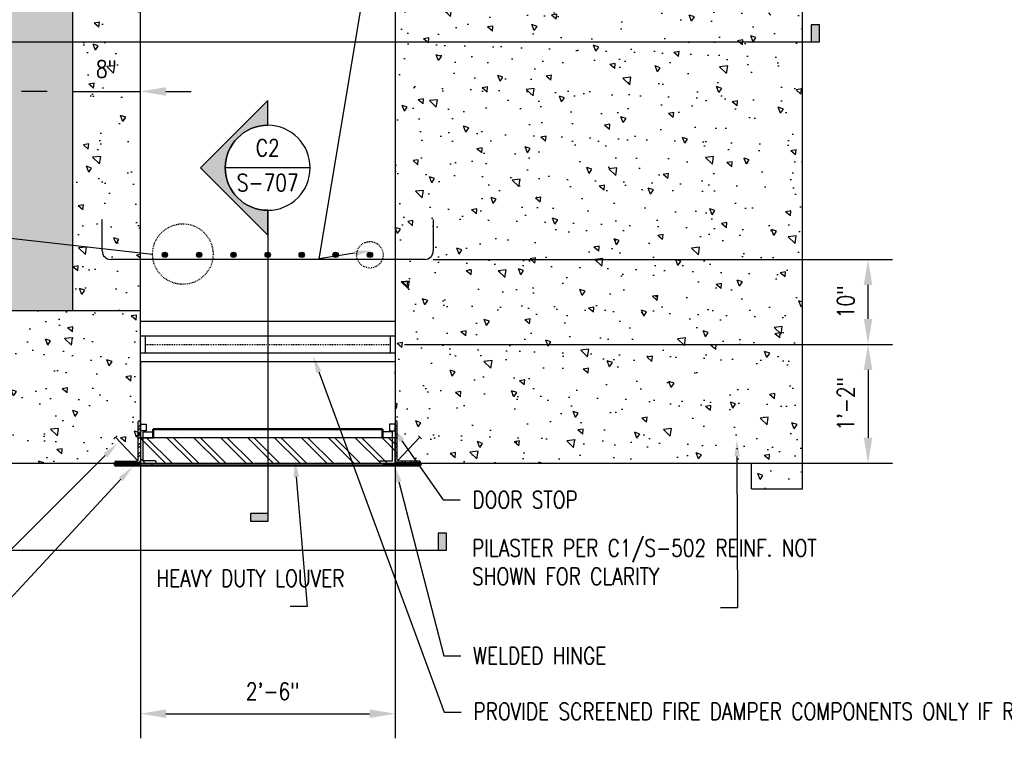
# Model space of a CAD drawing. Header units: inches. Extents: x -283 to 1505, y -272 to 93.
# Tile 8 of 24: x 449 to 565, y -272 to -186. Entities that reach past the tile are written whole.
import ezdxf
from ezdxf import colors
from ezdxf.entities.mleader import LeaderData, LeaderLine
from ezdxf.enums import TextEntityAlignment as Align
from ezdxf.math import Vec2, Vec3

# ---------------------------------------------------------------- set-up
doc = ezdxf.new("R2010")
doc.units = ezdxf.units.IN
doc.header["$MEASUREMENT"] = 0
doc.linetypes.add('Hidden 3_32_', pattern=[0.140625, 0.09375, -0.046875])
for name, color, linetype in [('A-ANNO-DIMS', 1, 'Continuous'), ('A-DETL', 3, 'Continuous'), ('A-DETL-GENF', 3, 'Continuous'), ('A-DETL-HDLN', 3, 'Hidden 3_32_'), ('A-DETL-MEDM', 3, 'Continuous'), ('A-DETL-THIN', 1, 'Continuous'), ('A-DETL-WIDE', 4, 'Continuous'), ('A-FLOR-PATT', 8, 'Continuous'), ('A-WALL', 5, 'Continuous'), ('A-WALL-PATT', 8, 'Continuous'), ('G-ANNO-REFR', 2, 'Continuous'), ('G-ANNO-SYMB', 2, 'Continuous'), ('G-ANNO-TEXT', 2, 'Continuous'), ('M-EQPM', 2, 'Continuous'), ('S-ANNO-SYMB', 2, 'Continuous'), ('S-ANNO-TEXT', 2, 'Continuous')]:
    doc.layers.add(name, color=color, linetype=linetype)
doc.styles.add('Annotative', font='romans.shx', dxfattribs={"width": 0.8, "height": 0.125})
doc.styles.add('Arial', font='romans.shx', dxfattribs={"width": 0.8})
doc.styles.add('ROMANS', font='romans.shx', dxfattribs={"width": 0.8})
doc.dimstyles.new('Annotative', dxfattribs={"dimscale": 0, "dimtxt": 0.125, "dimasz": 0.125, "dimexe": 0.18, "dimexo": 0.0625, "dimgap": 0.09, "dimtad": 1, "dimdec": 3, "dimzin": 3, "dimdsep": 46, "dimlunit": 4, "dimtxsty": 'Annotative', "dimcen": 0.09, "dimclrt": 2, "dimazin": 2, "dimtfac": 1, "dimtdec": 3, "dimtmove": 0, "dimatfit": 0, "dimfxl": 1, "dimtfill": 1, "dimfrac": 2, "dimtolj": 1, "dimtzin": 0, "dimarcsym": 0})
pattern_1 = [(140, (291.672, -671.0895), (0.62752, 7.1726), [0.75, -8.25]), (85, (291.672, -671.0895), (-7.52192, -1.38751), [0.6, -6.6]), (190.4514, (291.7244, -670.492), (-6.8944, 5.78509), [0.6374, -7.01142]), (136.1842, (289.672, -671.0895), (1.65519, 10.67241), [1.125, -12.375]), (186.6356, (289.81, -670.2), (-9.74119, 9.34662), [0.9561, -10.51714]), (81.1842, (289.672, -671.09), (-9.74119, 9.34662), [0.9, -9.9]), (111, (290.172, -670.0895), (4.02619, 5.96907), [0.75, -8.25]), (56, (290.172, -670.0895), (-7.2515, 2.43315), [0.6, -6.6]), (161.4514, (290.5076, -669.592), (-3.22531, 8.40222), [0.6374, -7.01142]), (127.5, (291.672, -671.0895), (-3.328939, 0.121599), [0, -6.52, 0, -6.7, 0, -6.625]), (97.5, (291.672, -671.0895), (-3.944117, 2.630695), [0, -3.82, 0, -6.37, 0, -2.525]), (57.5, (291.672, -673.3195), (0.225549, 5.338224), [0, -2.5, 0, -7.8, 0, -10.35]), (47.5, (291.672, -674.3195), (-1.00105, 5.83186), [0, -3.25, 0, -5.18, 0, -7.35])]
pattern_2 = [(140, (291.672, -1071.3773), (0.62752, 7.1726), [0.75, -8.25]), (85, (291.672, -1071.377), (-7.52192, -1.387513), [0.6, -6.6]), (190.45144, (291.7244, -1070.7796), (-6.8944, 5.78509), [0.6374, -7.01142]), (136.1842, (289.672, -1071.377), (1.65519, 10.67241), [1.125, -12.375]), (186.6356, (289.81, -1070.488), (-9.74119, 9.34662), [0.9561, -10.51714]), (81.1842, (289.672, -1071.377), (-9.74119, 9.34662), [0.9, -9.9]), (111, (290.172, -1070.3773), (4.02619, 5.96907), [0.75, -8.25]), (56, (290.172, -1070.377), (-7.2515, 2.433153), [0.6, -6.6]), (161.45144, (290.5076, -1069.88), (-3.22531, 8.402224), [0.6374, -7.01142]), (127.5, (291.672, -1071.3773), (-3.3289385, 0.1215986), [0, -6.52, 0, -6.7, 0, -6.625]), (97.5, (291.672, -1071.3773), (-3.944117, 2.630695), [0, -3.82, 0, -6.37, 0, -2.525]), (57.5, (291.672, -1073.6073), (0.225549, 5.338224), [0, -2.5, 0, -7.8, 0, -10.35]), (47.5, (291.672, -1074.6073), (-1.00105, 5.831862), [0, -3.25, 0, -5.18, 0, -7.35])]

# ---------------------------------------------------------------- blocks, each defined once
blk = doc.blocks.new('USM_Louver - USM_Louver-1291320-Section 2')
at = {"layer": 'M-EQPM', "lineweight": 50}
for p, q in [((832.96, -204.08), (832.96, -168.08)), ((832.96, -168.08), (833.21, -168.08)), ((833.21, -168.08), (833.21, -171.08)), ((837.21, -172.58), (836.21, -172.58)), ((837.21, -172.58), (837.21, -199.58)), ((836.21, -199.58), (837.21, -199.58)), ((833.21, -201.08), (833.21, -204.08)), ((833.21, -204.08), (832.96, -204.08))]:
    blk.add_line(p, q, dxfattribs=at)
blk = doc.blocks.new('*D39')
at = {"layer": 'A-ANNO-DIMS', "color": 0, "lineweight": -2, "transparency": 16777216}
for p, q in [((497.25, -214.17), (551.35, -214.17)), ((548.47, -221.17), (548.47, -217.17)), ((493.87, -224.17), (551.35, -224.17))]:
    blk.add_line(p, q, dxfattribs=at)
at = {"layer": 'A-ANNO-DIMS', "color": 0, "transparency": 16777216}
for points in [[(547.97, -217.17), (548.97, -217.17), (548.47, -214.17)], [(547.97, -221.17), (548.97, -221.17), (548.47, -224.17)]]:
    blk.add_solid(points, dxfattribs=at)
at = {"layer": 'Defpoints', "color": 0, "transparency": 16777216}
for p in [(496.25, -214.17), (548.47, -214.17), (492.87, -224.17)]:
    blk.add_point(p, dxfattribs=at)
at = {"layer": 'A-ANNO-DIMS', "color": 2, "lineweight": -3, "transparency": 16777216, "insert": (545.84, -219.17), "char_height": 2, "attachment_point": 5, "rotation": 90, "style": 'Annotative', "bg_fill": 3, "box_fill_scale": 1.25, "bg_fill_color": 256, "bg_fill_true_color": 13158600, "bg_fill_transparency": 0}
blk.add_mtext('\\A1;10"', dxfattribs=at)
blk = doc.blocks.new('*D43')
at = {"layer": 'A-ANNO-DIMS', "color": 0, "lineweight": -2, "transparency": 16777216}
for p, q in [((462.75, -226.17), (462.75, -270.52)), ((492.75, -226.17), (492.75, -270.52)), ((465.75, -267.64), (489.75, -267.64))]:
    blk.add_line(p, q, dxfattribs=at)
at = {"layer": 'A-ANNO-DIMS', "color": 0, "transparency": 16777216}
for points in [[(465.75, -267.14), (465.75, -268.14), (462.75, -267.64)], [(489.75, -267.14), (489.75, -268.14), (492.75, -267.64)]]:
    blk.add_solid(points, dxfattribs=at)
at = {"layer": 'Defpoints', "color": 0, "transparency": 16777216}
for p in [(462.75, -225.17), (492.75, -225.17), (492.75, -267.64)]:
    blk.add_point(p, dxfattribs=at)
at = {"layer": 'A-ANNO-DIMS', "color": 2, "lineweight": -3, "transparency": 16777216, "insert": (478.33, -265.01), "char_height": 2, "attachment_point": 5, "style": 'Annotative', "bg_fill": 3, "box_fill_scale": 1.25, "bg_fill_color": 256, "bg_fill_true_color": 13158600, "bg_fill_transparency": 0}
blk.add_mtext('\\A1;2\'-6"', dxfattribs=at)
blk = doc.blocks.new('*D35')
at = {"layer": 'A-ANNO-DIMS', "color": 0, "lineweight": -2, "transparency": 16777216}
for p, q in [((451.75, -194.4), (448.75, -194.4)), ((454.75, -194.4), (462.75, -194.4)), ((465.75, -194.4), (468.75, -194.4))]:
    blk.add_line(p, q, dxfattribs=at)
at = {"layer": 'A-ANNO-DIMS', "color": 0, "transparency": 16777216}
for points in [[(451.75, -193.9), (451.75, -194.9), (454.75, -194.4)], [(465.75, -193.9), (465.75, -194.9), (462.75, -194.4)]]:
    blk.add_solid(points, dxfattribs=at)
at = {"layer": 'Defpoints', "color": 0, "transparency": 16777216}
for p in [(454.75, -189.58), (462.75, -189.58), (462.75, -194.4)]:
    blk.add_point(p, dxfattribs=at)
at = {"layer": 'A-ANNO-DIMS', "color": 2, "lineweight": -3, "transparency": 16777216, "insert": (458.75, -191.77), "char_height": 2, "attachment_point": 5, "style": 'Annotative'}
blk.add_mtext('\\A1;8"', dxfattribs=at)
blk = doc.blocks.new('*D37')
at = {"layer": 'A-ANNO-DIMS', "color": 0, "lineweight": -2, "transparency": 16777216}
for p, q in [((539.79, -224.17), (551.35, -224.17)), ((548.47, -227.17), (548.47, -235.17)), ((534.06, -238.17), (551.35, -238.17))]:
    blk.add_line(p, q, dxfattribs=at)
at = {"layer": 'A-ANNO-DIMS', "color": 0, "transparency": 16777216}
for points in [[(547.97, -227.17), (548.97, -227.17), (548.47, -224.17)], [(547.97, -235.17), (548.97, -235.17), (548.47, -238.17)]]:
    blk.add_solid(points, dxfattribs=at)
at = {"layer": 'Defpoints', "color": 0, "transparency": 16777216}
for p in [(538.79, -224.17), (533.06, -238.17), (548.47, -238.17)]:
    blk.add_point(p, dxfattribs=at)
at = {"layer": 'A-ANNO-DIMS', "color": 2, "lineweight": -3, "transparency": 16777216, "insert": (545.84, -231.17), "char_height": 2, "attachment_point": 5, "rotation": 90, "style": 'Annotative', "bg_fill": 3, "box_fill_scale": 1.25, "bg_fill_color": 256, "bg_fill_true_color": 13158600, "bg_fill_transparency": 0}
blk.add_mtext('\\A1;1\'-2"', dxfattribs=at)
blk = doc.blocks.new('Reinforcing Bar Section_USACE - __5-V7-INTERIOR COLUMN SECTION')
h = blk.add_hatch(color=256)
h.dxf.hatch_style = 1
h.paths.add_polyline_path([(0.3125, 0, 1), (-0.3125, 0, 1)])
blk.add_circle((0, 0), 0.3125)
blk = doc.blocks.new('*U44')
at = {"lineweight": -3}
blk.add_hatch(color=256, dxfattribs=at).paths.add_polyline_path([(7.4672, 0), (7.5297, 0), (7.5297, 0.125), (7.4672, 0.125)])
at = {"linetype": 'Continuous', "lineweight": -3}
blk.add_line((0.3125, 0), (7.5297, 0), dxfattribs=at)
at = {"lineweight": -3, "flags": 128}
blk.add_lwpolyline([(7.4672, 0), (7.5297, 0), (7.5297, 0.125), (7.4672, 0.125), (7.4672, 0)], close=True, dxfattribs=at)
at = {"linetype": 'Continuous', "lineweight": -3, "style": 'Arial'}
blk.add_attdef('X#', text='', height=0.0938, dxfattribs=at).set_placement((0, 0.0469), align=Align.BOTTOM_CENTER)
blk.add_attdef('X-###', text='', height=0.0938, dxfattribs=at).set_placement((0, -0.0469), align=Align.TOP_CENTER)
blk = doc.blocks.new('*U45')
at = {"lineweight": -3}
h = blk.add_hatch(color=256, dxfattribs=at)
edge = h.paths.add_edge_path()
edge.add_line((0, 0.5542), (0, 0.7365))
edge.add_line((0, 0.7365), (0.4947, 0.2417))
edge.add_line((0.4947, 0.2417), (0, -0.253))
edge.add_line((0, -0.253), (0, -0.0708))
edge.add_arc((0, 0.2417), 0.3125, 270, 450)
blk.add_hatch(color=256, dxfattribs=at).paths.add_polyline_path([(0, -2.2988), (0, -2.3613), (0.125, -2.3613), (0.125, -2.2988)])
for p, q in [((0.4947, 0.2417), (0, 0.7365)), ((-0.3125, 0.2417), (0.3125, 0.2417)), ((0, -0.253), (0.4947, 0.2417))]:
    blk.add_line(p, q, dxfattribs=at)
at = {"linetype": 'Continuous', "lineweight": -3}
blk.add_line((0, -0.0708), (0, -2.3613), dxfattribs=at)
at = {"lineweight": -3, "flags": 128}
blk.add_lwpolyline([(0, 0.5542), (0, 0.7365), (0.4947, 0.2417), (0, -0.253), (0, -0.0708, 1), (0, 0.5542)], format="xyb", close=True, dxfattribs=at)
blk.add_lwpolyline([(0.0156, 0.5542), (0.0156, 0.5542)], dxfattribs=at)
blk.add_lwpolyline([(0.0156, 0.5542), (0.0156, 0.5542)], dxfattribs=at)
blk.add_lwpolyline([(0, -2.2988), (0, -2.3613), (0.125, -2.3613), (0.125, -2.2988), (0, -2.2988)], close=True, dxfattribs=at)
at = {"lineweight": -3}
blk.add_circle((0, 0.2417), 0.3125, dxfattribs=at)
at = {"linetype": 'Continuous', "lineweight": -3, "style": 'Arial'}
blk.add_attdef('X#', text='', height=0.0938, dxfattribs=at).set_placement((0, 0.2886), align=Align.BOTTOM_CENTER)
blk.add_attdef('X-###', text='', height=0.0938, dxfattribs=at).set_placement((0, 0.1949), align=Align.TOP_CENTER)
blk = doc.blocks.new('*U46')
at = {"lineweight": -3}
h = blk.add_hatch(color=256, dxfattribs=at)
edge = h.paths.add_edge_path()
edge.add_line((0.5583, 0), (0.376, 0))
edge.add_line((0.376, 0), (0.8708, 0.4947))
edge.add_line((0.8708, 0.4947), (1.3655, 0))
edge.add_line((1.3655, 0), (1.1833, 0))
edge.add_arc((0.8708, 0), 0.3125, 0, 180)
blk.add_hatch(color=256, dxfattribs=at).paths.add_polyline_path([(4.7211, 0), (4.7836, 0), (4.7836, 0.125), (4.7211, 0.125)])
for p, q in [((0.8708, 0.4947), (0.376, 0)), ((1.3655, 0), (0.8708, 0.4947)), ((0.5583, 0), (1.1833, 0))]:
    blk.add_line(p, q, dxfattribs=at)
at = {"linetype": 'Continuous', "lineweight": -3}
blk.add_line((1.1833, 0), (4.7836, 0), dxfattribs=at)
at = {"lineweight": -3, "flags": 128}
blk.add_lwpolyline([(0.5583, 0), (0.376, 0), (0.8708, 0.4947), (1.3655, 0), (1.1833, 0, 1), (0.5583, 0)], format="xyb", close=True, dxfattribs=at)
blk.add_lwpolyline([(4.7211, 0), (4.7836, 0), (4.7836, 0.125), (4.7211, 0.125), (4.7211, 0)], close=True, dxfattribs=at)
blk.add_lwpolyline([(0.5583, 0.0156), (0.5583, 0.0156)], dxfattribs=at)
blk.add_lwpolyline([(0.5583, 0.0156), (0.5583, 0.0156)], dxfattribs=at)
at = {"lineweight": -3}
blk.add_circle((0.8708, 0), 0.3125, dxfattribs=at)
at = {"linetype": 'Continuous', "lineweight": -3, "style": 'Arial'}
blk.add_attdef('X#', text='', height=0.0938, dxfattribs=at).set_placement((0.8708, 0.0469), align=Align.BOTTOM_CENTER)
blk.add_attdef('X-###', text='', height=0.0938, dxfattribs=at).set_placement((0.8708, -0.0469), align=Align.TOP_CENTER)

msp = doc.modelspace()

# ---------------------------------------------------------------- hatches: boundary and pattern name
at = {"layer": 'A-DETL', "lineweight": -3}
h = msp.add_hatch(dxfattribs=at)
h.set_pattern_fill('FP_3', color=8, angle=90, style=0, pattern_type=2)
h.set_pattern_definition([(135, (417.853, -234.6613), (-1.58392, -1.58392), []), (135, (415.453, -234.6613), (-1.58392, -1.58392), [])])
h.paths.add_polyline_path([(492.7495, -238.1714), (492.7495, -235.1714), (462.7495, -235.1714), (462.7495, -238.1714)])
at = {"layer": 'A-WALL-PATT', "lineweight": -3}
h = msp.add_hatch(dxfattribs=at)
h.set_pattern_fill('AR-CONC', color=8, angle=90, style=0)
h.set_pattern_definition(pattern_2)
h.paths.add_polyline_path([(462.7495, -226.1714), (462.7495, -148.1714), (454.7495, -148.1714), (454.7495, -226.1714), (461.7372, -226.1714)])
h = msp.add_hatch(dxfattribs=at)
h.set_pattern_fill('AR-CONC', color=8, angle=90, style=0)
h.set_pattern_definition(pattern_1)
h.paths.add_polyline_path([(540.7495, -238.1714), (540.7495, -178.1714), (492.7495, -178.1714), (492.7495, -238.1714), (499.5772, -238.1714)])
h = msp.add_hatch(dxfattribs=at)
h.set_pattern_fill('AR-CONC', color=8, angle=90, style=0)
h.set_pattern_definition(pattern_2)
h.paths.add_polyline_path([(462.7495, -238.1714), (462.7495, -220.1714), (419.7704, -220.1714), (419.7704, -229.0156), (421.2704, -229.5156), (418.2704, -230.5156), (419.7704, -231.0156), (419.7704, -238.1714), (461.7372, -238.1714)])

# ---------------------------------------------------------------- linework, layer by layer
at = {"layer": 'A-DETL', "lineweight": -3}
for p, q in [((492.9995, -233.8909), (492.7495, -233.6409)), ((492.9995, -234.2444), (492.7495, -233.9944)), ((492.7495, -235.1714), (462.7495, -235.1714)), ((492.9995, -234.9515), (492.7495, -234.7015)), ((492.9995, -235.3051), (492.7495, -235.0551)), ((492.9995, -236.0122), (492.7495, -235.7622)), ((492.9995, -236.3658), (492.7495, -236.1158)), ((492.9995, -237.0729), (492.7495, -236.8229)), ((492.9995, -237.4264), (492.7495, -237.1764)), ((462.7495, -238.1714), (492.7495, -238.1714)), ((493.0374, -238.1714), (492.7495, -237.8835)), ((493.7445, -238.1714), (493.4945, -237.9214)), ((494.098, -238.1714), (493.848, -237.9214)), ((494.8051, -238.1714), (494.5551, -237.9214)), ((495.1587, -238.1714), (494.9087, -237.9214)), ((495.7495, -238.0551), (495.6158, -237.9214))]:
    msp.add_line(p, q, dxfattribs=at)
at = {"layer": 'A-DETL-HDLN', "lineweight": -3}
for centre, radius in [((467.7495, -213.5464), 3.5625), ((489.7899, -213.6287), 1.5546)]:
    msp.add_circle(centre, radius, dxfattribs=at)
at = {"layer": 'A-DETL-MEDM', "lineweight": -3}
for p, q in [((462.4995, -237.7964), (462.4995, -233.2964)), ((462.6245, -233.1714), (462.7495, -233.1714)), ((462.7495, -233.1714), (462.7495, -238.1714)), ((462.7549, -234.3555), (462.7549, -233.5713)), ((462.7549, -233.5713), (463.4147, -233.5713)), ((463.4147, -233.5713), (463.4147, -234.3555)), ((492.7441, -233.5713), (492.0789, -233.5713)), ((492.0789, -233.5713), (492.0789, -234.3555)), ((492.7441, -234.3555), (492.7441, -233.5713)), ((492.8745, -233.1714), (492.7495, -233.1714)), ((492.7495, -233.1714), (492.7495, -238.1714)), ((492.9995, -237.7964), (492.9995, -233.2964)), ((462.7495, -235.1714), (464.2495, -235.1714)), ((463.4147, -234.3555), (462.7549, -234.3555)), ((463.0613, -237.8681), (463.0613, -234.4816)), ((463.0613, -234.4816), (464.2495, -234.4816)), ((492.4377, -234.4816), (491.2495, -234.4816)), ((492.7495, -235.1714), (491.2495, -235.1714)), ((492.0789, -234.3555), (492.7441, -234.3555)), ((492.4377, -237.8681), (492.4377, -234.4816)), ((459.7495, -238.1714), (459.7495, -238.0464)), ((459.7495, -238.1714), (464.6013, -238.1714)), ((459.8745, -237.9214), (462.3745, -237.9214)), ((460.6225, -238.1714), (460.6225, -238.4054)), ((460.6225, -238.4054), (464.1245, -238.4054)), ((464.4346, -237.8681), (463.0613, -237.8681)), ((464.1245, -238.4054), (464.1245, -238.1714)), ((464.6013, -238.1714), (464.6013, -238.0348)), ((490.8977, -238.0348), (490.8977, -238.1714)), ((490.8977, -238.1714), (492.4377, -238.1714)), ((491.0644, -237.8681), (492.4377, -237.8681)), ((491.3745, -238.2968), (491.3745, -238.1718)), ((491.3745, -238.1718), (492.5548, -238.1718)), ((492.5548, -238.2968), (491.3745, -238.2968)), ((492.6942, -238.1718), (493.8745, -238.1718)), ((493.8745, -238.2968), (492.6942, -238.2968)), ((492.7495, -238.1714), (495.7495, -238.1714)), ((495.6245, -237.9214), (493.1245, -237.9214)), ((493.8745, -238.1718), (493.8745, -238.2968)), ((495.7495, -238.1714), (495.7495, -238.0551))]:
    msp.add_line(p, q, dxfattribs=at)
msp.add_circle((492.6245, -238.2343), 0.0936, dxfattribs=at)
for centre, radius, start, end in [((462.6245, -233.2964), 0.125, 90, 180), ((492.8745, -233.2964), 0.125, 0, 90), ((459.8745, -238.0464), 0.125, 90, 180), ((462.3745, -237.7964), 0.125, 270, 0), ((464.4346, -238.0348), 0.1667, 0, 90), ((491.0644, -238.0348), 0.1667, 90, 180), ((493.1245, -237.7964), 0.125, 180, 270), ((495.6245, -238.0464), 0.125, 356.137694, 90)]:
    msp.add_arc(centre, radius, start, end, dxfattribs=at)
at = {"layer": 'A-DETL-THIN', "lineweight": -3}
for p, q in [((462.4995, -233.8943), (462.7495, -233.6443)), ((462.4995, -234.2478), (462.7495, -233.9978)), ((462.4995, -234.9549), (462.7495, -234.7049)), ((462.4995, -235.3085), (462.7495, -235.0585)), ((462.7495, -235.1714), (462.7495, -238.1714)), ((492.7495, -238.1714), (492.7495, -235.1714)), ((462.4995, -236.0156), (462.7495, -235.7656)), ((462.4995, -236.3692), (462.7495, -236.1192)), ((462.4995, -237.0763), (462.7495, -236.8263)), ((462.4995, -237.4298), (462.7495, -237.1798)), ((459.7495, -238.0585), (459.8866, -237.9214)), ((460.3437, -238.1714), (460.5937, -237.9214)), ((460.6973, -238.1714), (460.9473, -237.9214)), ((461.4044, -238.1714), (461.6544, -237.9214)), ((461.7579, -238.1714), (462.0079, -237.9214)), ((462.465, -238.1714), (462.7495, -237.8869))]:
    msp.add_line(p, q, dxfattribs=at)
at = {"layer": 'A-DETL-WIDE', "lineweight": -3}
for p, q in [((458.2495, -213.1714), (458.2495, -209.4839)), ((497.2495, -209.4839), (497.2495, -213.1714)), ((496.2495, -214.1714), (459.2495, -214.1714)), ((459.6268, -235.2787), (459.9955, -234.9408)), ((462.4629, -237.8848), (459.8112, -235.1097)), ((493.0353, -237.8839), (495.687, -235.1089)), ((495.8713, -235.2779), (495.5027, -234.9399))]:
    msp.add_line(p, q, dxfattribs=at)
for centre, start, end in [((459.2495, -213.1714), 180, 270), ((496.2495, -213.1714), 270, 0)]:
    msp.add_arc(centre, 1, start, end, dxfattribs=at)
at = {"layer": 'A-WALL', "lineweight": -3}
for p, q in [((540.7495, -241.1714), (540.7495, -111.0372)), ((454.7495, -140.1714), (454.7495, -220.1714)), ((462.7495, -235.1714), (462.7495, -148.1714)), ((492.7495, -178.1714), (492.7495, -235.1714)), ((419.7704, -220.1714), (462.7495, -220.1714)), ((419.7704, -238.1714), (459.7495, -238.1714)), ((495.7495, -238.1714), (534.7495, -238.1714)), ((534.7495, -241.1714), (534.7495, -238.1714)), ((534.7495, -241.1714), (540.7495, -241.1714))]:
    msp.add_line(p, q, dxfattribs=at)
at = {"layer": 'A-WALL-PATT', "lineweight": -3}
for p, q in [((462.7495, -221.4214), (492.7495, -221.4214)), ((462.7495, -223.1714), (492.7495, -223.1714)), ((462.7495, -225.1714), (492.7495, -225.1714)), ((462.7495, -226.1714), (492.7495, -226.1714))]:
    msp.add_line(p, q, dxfattribs=at)
at = {"layer": 'A-WALL-PATT', "linetype": 'Hidden 3_32_', "lineweight": -3}
msp.add_line((463.3106, -224.1714), (492.1884, -224.1714), dxfattribs=at)
at = {"layer": 'G-ANNO-REFR', "lineweight": -3}
msp.add_line((446.7299, -211.5846), (464.187, -213.5464), dxfattribs=at)

# ---------------------------------------------------------------- block references
at = {"layer": 'A-DETL-GENF', "rotation": 90}
for p in [(465.6311, -213.6287), (469.6752, -213.6287), (473.7193, -213.6287), (477.7495, -213.6287), (481.7541, -213.6287), (485.7477, -213.6287), (489.7899, -213.6287)]:
    msp.add_blockref('Reinforcing Bar Section_USACE - __5-V7-INTERIOR COLUMN SECTION', p, dxfattribs=at)
at = {"layer": 'G-ANNO-SYMB', "lineweight": -3, "xscale": 16, "yscale": 16, "zscale": 16}
msp.add_blockref('*U44', (422.2866, -188.5504), dxfattribs=at)
at = {"layer": 'M-EQPM', "lineweight": -3, "rotation": 90}
msp.add_blockref('USM_Louver - USM_Louver-1291320-Section 2', (291.6721, -1071.3773), dxfattribs=at)

# ---------------------------------------------------------------- dimensions: what is measured, and where the dimension line sits
at = {"layer": 'A-ANNO-DIMS', "lineweight": -3}
dim = msp.add_linear_dim(base=(462.7495, -194.3957), p1=(454.7495, -189.5844), p2=(462.7495, -189.5844), angle=180, dimstyle='Annotative', override={"dimasz": 0.1875, "dimpost": '\\X', "dimse1": 1, "dimse2": 1, "dimtmove": 1, "dimtfill": 0}, dxfattribs=at)
dim.commit()
dim.dimension.update_dxf_attribs({"geometry": '*D35', "text_midpoint": (458.7495, -194.3957), "dimtype": 160})

# ---------------------------------------------------------------- leaders
at = {"layer": 'G-ANNO-TEXT', "lineweight": -3}
ml = msp.add_multileader_mtext('Standard', dxfattribs=at)
ml.set_content('DOOR STOP', color=256, style='Annotative')
ml.set_leader_properties(color=1, linetype='ByLayer', lineweight=-1)
ml.build(insert=Vec2(0, 0))
ml.multileader.update_dxf_attribs({"text_right_attachment_type": 3, "dogleg_length": 0.125, "arrow_head_size": 2, "scale": 16})
ctx = ml.context
ctx.base_point, ctx.scale, ctx.char_height, ctx.arrow_head_size, ctx.landing_gap_size, ctx.plane_origin = Vec3(500.4181, -242.4634), 16, 2, 2, 1.44, Vec3(519.5235, -174.0916)
ctx.right_attachment = 3
notes = []
notes.append((ctx, [(0, (1, 1, 0), (498.4181, -242.4634), (1, 0), 2, [(1, [(492.4146, -233.8658)], 0, [])])]))
ctx.mtext.insert, ctx.mtext.width, ctx.mtext.defined_height, ctx.mtext.flow_direction = Vec3(501.8581, -241.4634), 55.575852, 70.9612, 5
ml = msp.add_multileader_mtext('Standard', dxfattribs=at)
ml.set_content('\\A1;HASP 3/8"%%C X 4" LONG (4 EA. SIDE -16 REQUIRED)', color=256, style='Annotative')
ml.set_leader_properties(color=1, linetype='ByLayer', lineweight=-1)
ml.build(insert=Vec2(0, 0))
ml.multileader.update_dxf_attribs({"text_right_attachment_type": 3, "dogleg_length": 0.125, "arrow_head_size": 2, "scale": 16})
ctx = ml.context
ctx.base_point, ctx.scale, ctx.char_height, ctx.arrow_head_size, ctx.landing_gap_size, ctx.plane_origin = Vec3(392.7389, -260.1517), 16, 2, 2, 1.44, Vec3(430.0346, -276.601)
ctx.right_attachment, ctx.text_align_type = 3, 2
notes.append((ctx, [(1, (1, 1, 0), (431.5237, -264.2469), (-1, 0), 2, [(0, [(460.0289, -235.8475)], 0, [])])]))
ctx.mtext.insert, ctx.mtext.width, ctx.mtext.defined_height, ctx.mtext.alignment, ctx.mtext.flow_direction = Vec3(428.0837, -258.8183), 35.434991, 10.8937, 3, 5
ml = msp.add_multileader_mtext('Standard', dxfattribs=at)
ml.set_content('\\A1;HEAVY DUTY LOUVER', color=256, style='Annotative')
ml.set_leader_properties(color=1, linetype='ByLayer', lineweight=-1)
ml.build(insert=Vec2(0, 0))
ml.multileader.update_dxf_attribs({"text_right_attachment_type": 3, "dogleg_length": 0.125, "arrow_head_size": 2, "scale": 16})
ctx = ml.context
ctx.base_point, ctx.scale, ctx.char_height, ctx.arrow_head_size, ctx.landing_gap_size, ctx.plane_origin = Vec3(463.2007, -251.6898), 16, 2, 2, 1.44, Vec3(461.8683, -278.7728)
ctx.right_attachment = 3
notes.append((ctx, [(1, (1, 1, 0), (482.4045, -255.0232), (-1, 0), 2, [(0, [(480.9508, -237.777)], 0, [])])]))
ctx.mtext.insert, ctx.mtext.width, ctx.mtext.defined_height, ctx.mtext.flow_direction = Vec3(464.6407, -250.6898), 23.84358, 10.4969, 5
ml = msp.add_multileader_mtext('Standard', dxfattribs=at)
ml.set_content('\\A1;HASP', color=256, style='Annotative')
ml.set_leader_properties(color=1, linetype='ByLayer', lineweight=-1)
ml.build(insert=Vec2(0, 0))
ml.multileader.update_dxf_attribs({"text_right_attachment_type": 3, "dogleg_length": 0.125, "arrow_head_size": 2, "scale": 16})
ctx = ml.context
ctx.base_point, ctx.scale, ctx.char_height, ctx.arrow_head_size, ctx.landing_gap_size, ctx.plane_origin = Vec3(397.369, -270.0238), 16, 2, 2, 1.44, Vec3(449.5777, -291.425)
ctx.right_attachment, ctx.text_align_type = 3, 2
notes.append((ctx, [(1, (1, 1, 0), (432.5962, -270.0238), (-1, 0), 26.7091, [(0, [(461.8099, -238.5844)], 0, [])])]))
ctx.mtext.insert, ctx.mtext.width, ctx.mtext.defined_height, ctx.mtext.alignment, ctx.mtext.flow_direction = Vec3(404.4471, -269.0238), 23.84358, 10.4969, 3, 5
ml = msp.add_multileader_mtext('Standard', dxfattribs=at)
ml.set_content('\\A1;WELDED HINGE', color=256, style='Annotative')
ml.set_leader_properties(color=1, linetype='ByLayer', lineweight=-1)
ml.build(insert=Vec2(0, 0))
ml.multileader.update_dxf_attribs({"text_right_attachment_type": 3, "dogleg_length": 0.125, "arrow_head_size": 2, "scale": 16})
ctx = ml.context
ctx.base_point, ctx.scale, ctx.char_height, ctx.arrow_head_size, ctx.landing_gap_size, ctx.plane_origin = Vec3(500.5018, -260.8268), 16, 2, 2, 1.44, Vec3(500.9193, -243.1511)
ctx.right_attachment = 3
notes.append((ctx, [(0, (1, 1, 0), (498.5018, -260.8268), (1, 0), 2, [(0, [(492.6846, -238.4118)], 0, [])])]))
ctx.mtext.insert, ctx.mtext.width, ctx.mtext.defined_height, ctx.mtext.flow_direction = Vec3(501.9418, -259.8268), 23.84358, 10.4969, 5
for ctx, leaders in notes:
    for number, flags, end, landing, length, lines in leaders:
        leader = LeaderData()
        leader.index, (leader.has_last_leader_line, leader.has_dogleg_vector, leader.attachment_direction) = number, flags
        leader.last_leader_point, leader.dogleg_vector, leader.dogleg_length = Vec3(end), Vec3(landing), length
        for number, points, colour, breaks in lines:
            line = LeaderLine()
            line.index, line.vertices, line.color, line.breaks = number, Vec3.list(points), colors.encode_raw_color(colour), breaks
            leader.lines.append(line)
        ctx.leaders.append(leader)

# ---------------------------------------------------------------- next in the draw order: dimensions: what is measured, and where the dimension line sits
at = {"layer": 'A-ANNO-DIMS', "lineweight": -3}
for base, p1, p2, angle, picture, middle in [((548.4733, -214.1714), (492.8666, -224.1714), (496.2495, -214.1714), 90, '*D39', (548.4733, -219.1714)), ((492.7495, -267.6443), (462.7495, -225.1714), (492.7495, -225.1714), 180, '*D43', (478.3263, -267.6443))]:
    dim = msp.add_linear_dim(base=base, p1=p1, p2=p2, angle=angle, dimstyle='Annotative', override={"dimasz": 0.1875, "dimpost": '\\X'}, dxfattribs=at)
    dim.commit()
    dim.dimension.update_dxf_attribs({"geometry": picture, "text_midpoint": middle, "dimtype": 160})

# ---------------------------------------------------------------- next in the draw order: hatches: boundary and pattern name
at = {"layer": 'A-FLOR-PATT', "lineweight": -3}
h = msp.add_hatch(dxfattribs=at)
h.set_pattern_fill('GRAVEL', color=8, scale=8, angle=90, style=0)
h.set_pattern_definition([(318.01279, (340.0399, -839.1202), (72, -64), [1.07629, -106.552704]), (274.96974, (340.8399, -839.8402), (-8, 96), [1.846944, -182.8474]), (222.51045, (340.9999, -841.6802), (88, 80), [1.302304, -128.92826]), (357.27369, (342.9999, -844.8002), (-160, 8), [1.681904, -166.508464]), (22.833654, (344.6799, -844.8802), (-96, -40), [1.64924, -163.274985]), (87.27369, (346.1999, -844.2402), (-8, -160), [1.681904, -166.508464]), (127.69424, (346.27991, -842.5602), (80, -104), [2.22423, -220.19879]), (162.25533, (344.9199, -840.8002), (-176, 56), [2.099904, -207.89057]), (211.429566, (342.9199, -840.1602), (-104, -64), [1.6876, -167.072585]), (265.23636, (341.4799, -841.0402), (8, 88), [1.926656, -94.4061]), (312.397438, (341.31991, -842.9602), (88, -96), [2.491584, -246.667]), (228.81407, (343.0799, -836.8802), (-48, -56), [0.85041, -84.19076]), (261.469234, (342.5199, -837.5202), (16, 104), [1.617896, -160.17209]), (315, (342.28, -839.12), (8, -1e-15), [1.13137, -10.18234]), (293.19859, (341.3199, -839.6802), (-16, 40), [0.609264, -60.31692]), (21.8014, (341.5599, -840.2402), (-24, -8), [0.86162, -42.219694]), (120.96376, (342.3599, -839.9202), (-16, 24), [1.39943, -45.24818]), (251.56505, (341.64, -838.7202), (8, 16), [1.01193, -24.28629]), (106.38954, (341.5599, -844.8802), (-24, 80), [1.4176, -140.34276]), (160.34618, (341.1599, -843.5202), (88, -32), [1.18929, -117.73926]), (23.19859, (340.0399, -838.7202), (-40, -16), [1.21852, -59.707665]), (73.61046, (341.1599, -838.2402), (-24, -80), [1.4176, -140.34276]), (69.44395, (346.5199, -844.8802), (-16, -40), [1.36704, -66.98499]), (24.77514, (346.9999, -843.6002), (-88, -40), [1.145424, -113.397145]), (156.80141, (348.0399, -838.6402), (-40, 16), [1.21852, -59.707665]), (107.354025, (346.9199, -838.1602), (32, -104), [1.34105, -132.76339]), (159.44395, (348.0399, -842.5602), (40, -16), [0.68352, -67.66851]), (191.30993, (348.0399, -839.1202), (-32, -8), [0.40792, -40.38424]), (255.96376, (347.64, -839.2002), (8, 24), [1.64924, -31.335605]), (276.009006, (347.2399, -840.8002), (-8, 80), [1.5284, -151.311385]), (33.69007, (343.08, -839.9202), (-16, -8), [1.15378, -27.690634]), (83.157227, (344.0399, -839.2802), (16, 136), [2.01435, -199.4205]), (150.9454, (344.2799, -837.2802), (56, -32), [0.82365, -81.54139]), (180, (343.56, -836.88), (-8, -8), [0.48, -7.52]), (210.25644, (346.9999, -840.9602), (56, 32), [1.11139, -110.02816]), (138.01279, (346.0399, -841.5202), (-72, 64), [2.152576, -105.47642]), (90, (344.44, -840.08), (-8, 8), [2.08, -5.92]), (55.30485, (344.4399, -838.0002), (56, 80), [1.26491, -125.226194]), (344.0546, (345.1599, -836.9602), (32, -8), [1.164816, -57.07606]), (297.645975, (346.2799, -837.2802), (80, -152), [1.89652, -187.755793]), (265.42608, (347.1599, -838.9602), (-8, -104), [2.00639, -198.63259])])
edge = h.paths.add_edge_path(flags=16)
edge.add_arc((441.7299, -211.5846), 5.1227, 0, 360)
edge = h.paths.add_edge_path()
edge.add_line((496.7495, -111.0372), (505.437, -111.0372))
edge.add_line((505.437, -111.0372), (505.437, -120.7419))
edge.add_line((505.437, -120.7419), (505.0467, -120.7419))
edge.add_line((505.0467, -120.7419), (505.0467, -123.8766))
edge.add_line((505.0467, -123.8766), (505.3747, -123.8766))
edge.add_arc((503.7553, -123.8535), 1.6196, 271.337384, 359.183614, ccw=False)
edge.add_line((503.7931, -125.4727), (503.7931, -125.1827))
edge.add_line((503.7931, -125.1827), (500.7499, -125.1827))
edge.add_line((500.7499, -125.1827), (500.7499, -125.5021))
edge.add_line((500.7499, -125.5021), (450.6633, -125.5021))
edge.add_line((450.6633, -125.5021), (450.6633, -125.185))
edge.add_line((450.6633, -125.185), (447.6108, -125.185))
edge.add_line((447.6108, -125.185), (447.6108, -125.461))
edge.add_arc((447.6799, -133.8361), 8.3753, 90.47213, 179.529983)
edge.add_line((439.3048, -133.7674), (439.0176, -133.7674))
edge.add_line((439.0176, -133.7674), (439.0176, -136.8942))
edge.add_line((439.0176, -136.8942), (439.3512, -136.8942))
edge.add_line((439.3512, -136.8942), (439.3512, -200.2628))
edge.add_line((439.3512, -200.2628), (440.9928, -200.2628))
edge.add_line((440.9928, -200.2628), (440.9928, -201.2913))
edge.add_line((440.9928, -201.2913), (444.3919, -201.2913))
edge.add_line((444.3919, -201.2913), (444.3919, -200.265))
edge.add_line((444.3919, -200.265), (445.9762, -200.265))
edge.add_line((445.9762, -200.265), (445.9762, -136.8874))
edge.add_line((445.9762, -136.8874), (446.3665, -136.8874))
edge.add_line((446.3665, -136.8874), (446.3665, -133.7526))
edge.add_line((446.3665, -133.7526), (446.0385, -133.7526))
edge.add_arc((447.6579, -133.7757), 1.6196, 91.337384, 179.183614, ccw=False)
edge.add_line((447.6201, -132.1565), (447.6201, -132.4466))
edge.add_line((447.6201, -132.4466), (450.6633, -132.4466))
edge.add_line((450.6633, -132.4466), (450.6633, -132.1271))
edge.add_line((450.6633, -132.1271), (500.7499, -132.1271))
edge.add_line((500.7499, -132.1271), (500.7499, -132.4443))
edge.add_line((500.7499, -132.4443), (503.8024, -132.4443))
edge.add_line((503.8024, -132.4443), (503.8024, -132.1682))
edge.add_arc((503.7334, -123.7932), 8.3753, 270.47213, 359.529983)
edge.add_line((512.1084, -123.8619), (512.3956, -123.8619))
edge.add_line((512.3956, -123.8619), (512.3956, -120.735))
edge.add_line((512.3956, -120.735), (512.062, -120.735))
edge.add_line((512.062, -120.735), (512.062, -111.0372))
edge.add_line((512.062, -111.0372), (520.7495, -111.0372))
edge.add_line((520.7495, -111.0372), (520.7495, -140.1714))
edge.add_line((520.7495, -140.1714), (454.7495, -140.1714))
edge.add_line((454.7495, -140.1714), (454.7495, -220.1714))
edge.add_line((454.7495, -220.1714), (419.7704, -220.1714))
edge.add_line((419.7704, -220.1714), (419.7704, -214.8666))
edge.add_line((419.7704, -214.8666), (433.2189, -214.8666))
edge.add_line((433.2189, -214.8666), (433.2189, -213.2223))
edge.add_line((433.2189, -213.2223), (434.1687, -213.2223))
edge.add_line((434.1687, -213.2223), (434.1687, -209.8965))
edge.add_line((434.1687, -209.8965), (433.1869, -209.8965))
edge.add_line((433.1869, -209.8965), (433.1869, -208.2402))
edge.add_line((433.1869, -208.2402), (419.7704, -208.2402))
edge.add_line((419.7704, -208.2402), (419.7704, -200.9125))
edge.add_line((419.7704, -200.9125), (430.7724, -200.9125))
edge.add_line((430.7724, -200.9125), (430.7724, -115.963))
edge.add_line((430.7724, -115.963), (496.7495, -115.963))
edge.add_line((496.7495, -115.963), (496.7495, -111.0372))
edge = h.paths.add_edge_path(flags=17)
edge.add_arc((503.7553, -123.8535), 1.6196, 37.119876, 38.201134)

# ---------------------------------------------------------------- next in the draw order: linework, layer by layer
at = {"layer": 'A-WALL-PATT', "lineweight": -3}
for p, q in [((463.3106, -223.1714), (463.3106, -225.1714)), ((492.1884, -223.1714), (492.1884, -225.1714))]:
    msp.add_line(p, q, dxfattribs=at)

# ---------------------------------------------------------------- next in the draw order: block references
at = {"layer": 'G-ANNO-SYMB', "lineweight": -3}
ref = msp.add_blockref('*U45', (477.7495, -207.256), dxfattribs=dict(at, xscale=-16, yscale=16, zscale=16))
ref.add_attrib('X-###', 'S-707', dxfattribs={"layer": 'S-ANNO-SYMB', "color": 1, "linetype": 'Continuous', "lineweight": -2, "height": 2, "style": 'ROMANS', "width": 0.8}).set_placement((477.7495, -204.1384), align=Align.TOP_CENTER)
ref.add_attrib('X#', 'C2', dxfattribs={"layer": 'S-ANNO-TEXT', "color": 1, "linetype": 'Continuous', "lineweight": -2, "height": 2, "style": 'ROMANS', "width": 0.8}).set_placement((477.7495, -202.6384), align=Align.BOTTOM_CENTER)
ref = msp.add_blockref('*U46', (422.2866, -248.4041), dxfattribs=dict(at, xscale=16, yscale=16, zscale=16))
ref.add_attrib('X-###', 'S-707', dxfattribs={"layer": 'S-ANNO-SYMB', "color": 1, "linetype": 'Continuous', "lineweight": -2, "height": 2, "style": 'ROMANS', "width": 0.8}).set_placement((436.2188, -249.1541), align=Align.TOP_CENTER)
ref.add_attrib('X#', 'A1', dxfattribs={"layer": 'S-ANNO-TEXT', "color": 1, "linetype": 'Continuous', "lineweight": -2, "height": 2, "style": 'ROMANS', "width": 0.8}).set_placement((436.2188, -247.6541), align=Align.BOTTOM_CENTER)

# ---------------------------------------------------------------- next in the draw order: dimensions: what is measured, and where the dimension line sits
at = {"layer": 'A-ANNO-DIMS', "lineweight": -3}
dim = msp.add_linear_dim(base=(548.4733, -238.1714), p1=(538.7947, -224.1714), p2=(533.0554, -238.1714), angle=90, dimstyle='Annotative', override={"dimasz": 0.1875, "dimpost": '\\X'}, dxfattribs=at)
dim.commit()
dim.dimension.update_dxf_attribs({"geometry": '*D37', "text_midpoint": (548.4733, -231.1714), "dimtype": 160})

# ---------------------------------------------------------------- next in the draw order: leaders
at = {"layer": 'G-ANNO-TEXT', "lineweight": -3}
ml = msp.add_multileader_mtext('Standard', dxfattribs=at)
ml.set_content('\\A1;#5 REINFORCING BARS (SECURITY BARS)', color=256, style='Annotative')
ml.set_leader_properties(color=1, linetype='ByLayer', lineweight=-1)
ml.build(insert=Vec2(0, 0))
ml.multileader.update_dxf_attribs({"text_right_attachment_type": 3, "dogleg_length": 0.125, "arrow_head_size": 2, "scale": 16})
ctx = ml.context
ctx.base_point, ctx.scale, ctx.char_height, ctx.arrow_head_size, ctx.landing_gap_size, ctx.plane_origin = Vec3(464.4156, -175.1759), 16, 2, 2, 1.44, Vec3(467.0354, -178.4627)
ctx.right_attachment = 3
notes = []
notes.append((ctx, [(1, (1, 1, 0), (489.029, -182.9854), (-1, 0), 2, [(1, [(489.966, -213.1322), (483.8005, -214.1188)], 0, [])])]))
ctx.mtext.insert, ctx.mtext.width, ctx.mtext.defined_height, ctx.mtext.flow_direction = Vec3(465.8556, -173.8426), 23.7935, 10.1888, 5
for ctx, leaders in notes:
    for number, flags, end, landing, length, lines in leaders:
        leader = LeaderData()
        leader.index, (leader.has_last_leader_line, leader.has_dogleg_vector, leader.attachment_direction) = number, flags
        leader.last_leader_point, leader.dogleg_vector, leader.dogleg_length = Vec3(end), Vec3(landing), length
        for number, points, colour, breaks in lines:
            line = LeaderLine()
            line.index, line.vertices, line.color, line.breaks = number, Vec3.list(points), colors.encode_raw_color(colour), breaks
            leader.lines.append(line)
        ctx.leaders.append(leader)

# ---------------------------------------------------------------- next in the draw order: hatches: boundary and pattern name
at = {"layer": 'A-WALL-PATT', "lineweight": -3}
h = msp.add_hatch(dxfattribs=at)
h.set_pattern_fill('AR-CONC', color=8, angle=90, style=0)
h.set_pattern_definition(pattern_1)
h.paths.add_polyline_path([(540.7563, -240.5982), (540.7427, -239.5982), (540.7495, -239.0982), (540.7495, -238.1714), (534.7495, -238.1714), (534.7495, -241.1714), (540.7495, -241.1714), (540.7495, -241.0982)])

# ---------------------------------------------------------------- next in the draw order: leaders
at = {"layer": 'G-ANNO-TEXT', "lineweight": -3}
ml = msp.add_multileader_mtext('Standard', dxfattribs=at)
ml.set_content('\\A1;PROVIDE SCREENED FIRE DAMPER COMPONENTS ONLY IF REQUIRED BY USING AGENCY', color=256, style='Annotative')
ml.set_leader_properties(color=1, linetype='ByLayer', lineweight=-1)
ml.build(insert=Vec2(0, 0))
ml.multileader.update_dxf_attribs({"text_right_attachment_type": 3, "dogleg_length": 0.125, "arrow_head_size": 2, "scale": 16})
ctx = ml.context
ctx.base_point, ctx.scale, ctx.char_height, ctx.arrow_head_size, ctx.landing_gap_size, ctx.plane_origin = Vec3(500.549, -267.4625), 16, 2, 2, 1.44, Vec3(496.2321, -266.7616)
ctx.right_attachment = 3
notes = []
notes.append((ctx, [(0, (1, 1, 0), (498.549, -267.4625), (1, 0), 2, [(0, [(483.0842, -225.536)], 0, [])])]))
ctx.mtext.insert, ctx.mtext.width, ctx.mtext.defined_height, ctx.mtext.flow_direction = Vec3(501.989, -266.3672), 38.151348, 10.4969, 5
ml = msp.add_multileader_mtext('Standard', dxfattribs=at)
ml.set_content('\\A1;PILASTER PER C1/S-502 REINF. NOT\\PSHOWN FOR CLARITY', color=256, style='Annotative')
ml.set_leader_properties(color=1, linetype='ByLayer', lineweight=-1)
ml.build(insert=Vec2(0, 0))
ml.multileader.update_dxf_attribs({"text_right_attachment_type": 3, "dogleg_length": 0.125, "arrow_head_size": 2, "scale": 16})
ctx = ml.context
ctx.base_point, ctx.scale, ctx.char_height, ctx.arrow_head_size, ctx.landing_gap_size, ctx.plane_origin = Vec3(500.383, -248.1365), 16, 2, 2, 1.44, Vec3(539.7651, -265.7254)
ctx.right_attachment = 3
notes.append((ctx, [(1, (1, 1, 0), (533.0725, -255.1841), (-1, 0), 2, [(0, [(533.0227, -235.3618)], 0, [])])]))
ctx.mtext.insert, ctx.mtext.width, ctx.mtext.defined_height, ctx.mtext.flow_direction = Vec3(501.823, -247.1365), 30.557851, 10.4969, 5
for ctx, leaders in notes:
    for number, flags, end, landing, length, lines in leaders:
        leader = LeaderData()
        leader.index, (leader.has_last_leader_line, leader.has_dogleg_vector, leader.attachment_direction) = number, flags
        leader.last_leader_point, leader.dogleg_vector, leader.dogleg_length = Vec3(end), Vec3(landing), length
        for number, points, colour, breaks in lines:
            line = LeaderLine()
            line.index, line.vertices, line.color, line.breaks = number, Vec3.list(points), colors.encode_raw_color(colour), breaks
            leader.lines.append(line)
        ctx.leaders.append(leader)

doc.saveas('drawing.dxf')
